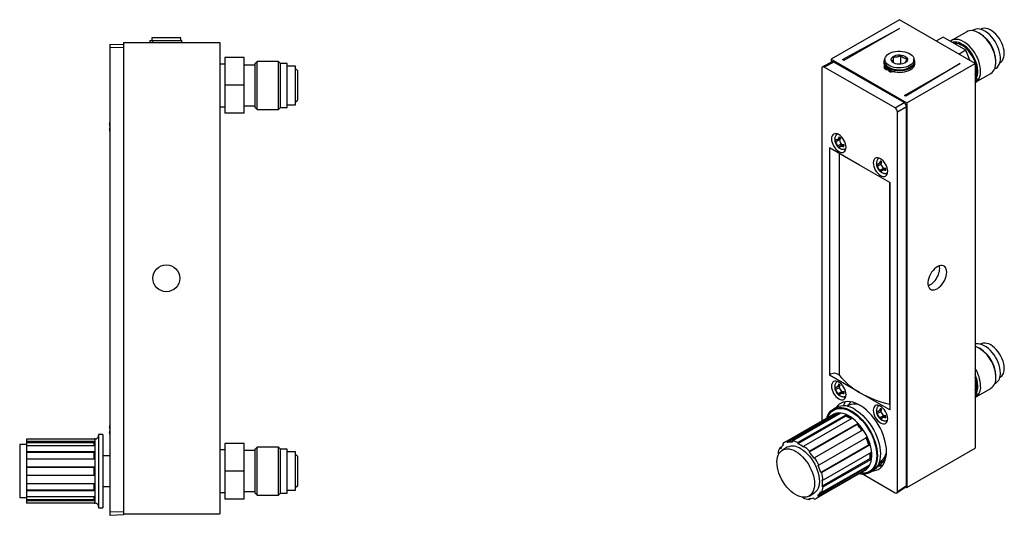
# Model space of a CAD drawing. Header units: millimetres. Extents: x 77 to 741, y 44 to 489.
# Tile 2 of 2: x 449 to 741, y 188 to 335. Entities that reach past the tile are written whole.
import ezdxf

# ---------------------------------------------------------------- set-up
doc = ezdxf.new("R2010")
doc.units = ezdxf.units.MM

msp = doc.modelspace()

# ---------------------------------------------------------------- linework, layer by layer
at = {"color": 7, "linetype": 'Continuous', "lineweight": 25}
for p, q in [((709.81, 334.58), (689.6, 322.91)), ((732.26, 321.62), (709.81, 334.58)), ((692.97, 322.73), (709.81, 331.99)), ((709.81, 331.99), (693.37, 322.5)), ((729.75, 331.01), (725.24, 328.41)), ((731.81, 331.52), (731.47, 331.32)), ((733.74, 330.41), (733.32, 330.65)), ((733.99, 331.78), (733.87, 331.71)), ((476.04, 327.36), (480.01, 327.23)), ((476.04, 326.35), (476.04, 327.36)), ((480.01, 327.77), (480.01, 188.07)), ((480.01, 327.77), (508.58, 327.77)), ((487.78, 328.41), (487.78, 327.77)), ((487.78, 328.41), (488.61, 328.41)), ((488.39, 329.17), (488.39, 328.41)), ((497.02, 329.17), (488.39, 329.17)), ((488.61, 328.41), (488.61, 327.77)), ((488.61, 328.41), (497.3, 328.41)), ((497.02, 328.41), (497.02, 329.17)), ((497.3, 327.77), (497.3, 328.41)), ((508.58, 327.77), (508.58, 188.07)), ((722.74, 329.41), (720.75, 328.26)), ((729.47, 325.52), (722.74, 329.41)), ((480.01, 326.21), (476.04, 326.35)), ((476.04, 188.68), (476.04, 326.35)), ((710.23, 321.47), (710.23, 323.96)), ((729.47, 325.52), (727.49, 324.37)), ((730.62, 322.56), (729.47, 325.52)), ((510.06, 321.42), (508.58, 321.42)), ((510.06, 323.39), (510.06, 315.14)), ((515.78, 323.39), (510.06, 323.39)), ((515.78, 315.14), (515.78, 323.39)), ((519, 321.14), (515.78, 321.14)), ((519.59, 322.21), (519, 321.62)), ((519, 308.52), (519, 321.62)), ((525.96, 322.21), (519.59, 322.21)), ((519.59, 307.93), (519.59, 322.21)), ((526.55, 321.62), (525.96, 322.21)), ((525.96, 307.93), (525.96, 322.21)), ((528.46, 321.62), (526.55, 321.62)), ((526.55, 308.52), (526.55, 321.62)), ((528.46, 308.52), (528.46, 321.62)), ((530.93, 320.76), (528.46, 320.76)), ((530.93, 309.38), (530.93, 320.76)), ((689.93, 322.06), (687.03, 320.61)), ((690.42, 322), (687.52, 320.55)), ((689.6, 322.91), (689.6, 321.89)), ((689.6, 322.91), (712.05, 309.95)), ((711.24, 309.98), (690.42, 322)), ((693.37, 322.5), (692.97, 322.73)), ((705.21, 322.14), (705.21, 321.62)), ((705.49, 322.76), (705.49, 322.14)), ((708.07, 321.86), (708.07, 323.52)), ((710.23, 321.47), (709.74, 321.37)), ((710.36, 321.4), (710.23, 321.47)), ((711.33, 312.13), (727.77, 321.62)), ((711.37, 321.7), (711.54, 321.8)), ((727.77, 321.62), (711.74, 311.9)), ((712.05, 309.95), (732.26, 321.62)), ((714.12, 322.14), (714.12, 322.76)), ((714.4, 321.62), (714.4, 322.14)), ((732.26, 321.62), (732.26, 207.55)), ((738.37, 321.91), (738.37, 322.39)), ((739.56, 321.85), (739.68, 321.92)), ((531.7, 311.07), (531.7, 319.07)), ((686.8, 320.14), (686.8, 215.63)), ((708.53, 308.42), (687.52, 320.55)), ((705.33, 320.7), (706.1, 320.25)), ((705.33, 320.7), (705.33, 320.18)), ((705.33, 320.18), (706.1, 319.74)), ((706.1, 320.25), (706.54, 320.51)), ((706.1, 320.25), (706.1, 319.74)), ((706.1, 319.74), (706.55, 319.99)), ((706.49, 319.95), (706.55, 319.92)), ((706.99, 320.25), (706.55, 319.99)), ((706.55, 319.99), (707.32, 319.55)), ((706.55, 319.99), (706.55, 319.48)), ((706.55, 319.48), (707.32, 319.03)), ((707.32, 319.55), (707.32, 319.03)), ((708.38, 319.61), (708.38, 319.09)), ((732.84, 316.84), (732.26, 318.34)), ((732.39, 316.03), (736.89, 318.64)), ((738.02, 319.97), (738.36, 320.17)), ((510.06, 315.14), (510.06, 306.89)), ((515.78, 315.14), (510.06, 315.14)), ((515.78, 306.89), (515.78, 315.14)), ((732.84, 316.84), (732.26, 316.5)), ((732.26, 316.01), (732.84, 316.84)), ((711.74, 311.9), (711.33, 312.13)), ((528.46, 309.38), (530.93, 309.38)), ((708.53, 308.42), (711.24, 309.98)), ((712.05, 309.95), (712.05, 195.88)), ((508.58, 308.72), (510.06, 308.72)), ((515.78, 306.89), (510.06, 306.89)), ((515.78, 309), (519, 309)), ((519, 308.52), (519.59, 307.93)), ((519.59, 307.93), (525.96, 307.93)), ((525.96, 307.93), (526.55, 308.52)), ((526.55, 308.52), (528.46, 308.52)), ((711.95, 308.74), (709.25, 307.17)), ((709.25, 194.76), (709.25, 307.17)), ((711.95, 196.55), (711.95, 308.74)), ((476, 304.13), (476.04, 304.23)), ((475.99, 303.03), (475.98, 303.14)), ((476, 302.63), (475.98, 302.52)), ((476.04, 303.02), (475.99, 303.03)), ((476.04, 303.15), (476, 303.15)), ((476.04, 302.64), (476, 302.63)), ((476, 302.63), (476.04, 302.63)), ((476.04, 301.42), (476, 301.53)), ((690.66, 298.81), (690.88, 298.94)), ((690.88, 298.37), (692.17, 299.12)), ((691.5, 297.14), (692.63, 297.8)), ((691.68, 299.16), (692.37, 299.56)), ((691.91, 299.29), (692.17, 299.12)), ((691.95, 296.84), (693.12, 297.51)), ((692.17, 299.12), (692.21, 299.05)), ((692.71, 297.12), (693.31, 297.47)), ((692.77, 297.61), (692.75, 297.36)), ((698.02, 291.48), (689.11, 296.63)), ((689.11, 296.63), (689.11, 229.22)), ((691.71, 296.76), (692.75, 297.36)), ((692.75, 297.36), (692.8, 297.33)), ((703.03, 291.56), (703.23, 291.68)), ((703.25, 291.65), (704.54, 292.4)), ((703.25, 291.13), (704.39, 291.79)), ((703.94, 292.05), (704.62, 292.44)), ((704.09, 292.14), (704.44, 291.94)), ((704.62, 292.44), (704.54, 292.4)), ((706.94, 286.34), (698.02, 291.48)), ((703.95, 289.92), (705.1, 290.59)), ((704.18, 289.54), (704.4, 289.67)), ((705.09, 290.07), (705.77, 290.47)), ((705.24, 290.56), (705.24, 290.16)), ((706.94, 286.34), (706.94, 218.93)), ((733.74, 237.08), (733.32, 237.32)), ((733.99, 238.45), (733.87, 238.38)), ((698.02, 224.08), (689.11, 229.22)), ((738.37, 228.58), (738.37, 229.06)), ((739.56, 228.52), (739.68, 228.59)), ((690.67, 225.36), (690.88, 225.48)), ((690.89, 225.45), (692.19, 226.19)), ((690.89, 224.93), (692.04, 225.59)), ((691.58, 225.85), (692.26, 226.24)), ((691.74, 225.93), (692.08, 225.74)), ((692.26, 226.24), (692.19, 226.19)), ((732.82, 223.43), (732.26, 224.87)), ((732.39, 222.7), (736.89, 225.3)), ((738.02, 226.64), (738.36, 226.83)), ((691.59, 223.72), (692.75, 224.38)), ((691.82, 223.34), (692.04, 223.47)), ((692.73, 223.87), (693.42, 224.26)), ((692.88, 224.35), (692.88, 223.96)), ((706.94, 218.93), (698.02, 224.08)), ((732.82, 223.43), (732.26, 223.1)), ((732.26, 222.63), (732.82, 223.43)), ((691.1, 219.64), (690.2, 219.12)), ((703.25, 218.31), (704.54, 219.06)), ((703.94, 218.71), (704.62, 219.1)), ((704.09, 218.8), (704.44, 218.6)), ((704.62, 219.1), (704.54, 219.06)), ((706.94, 220.59), (706.89, 220.6)), ((690.15, 217.57), (675.78, 209.27)), ((690.69, 217.77), (676.5, 209.58)), ((690.85, 217.43), (676.66, 209.24)), ((692.22, 217.88), (678.04, 209.69)), ((693.93, 217.4), (679.74, 209.21)), ((693.96, 217.07), (679.77, 208.88)), ((695.69, 216.36), (681.5, 208.17)), ((690.69, 217.77), (690.85, 217.43)), ((693.93, 217.4), (693.96, 217.07)), ((703.03, 218.22), (703.23, 218.34)), ((703.25, 217.8), (704.39, 218.46)), ((703.95, 216.59), (705.1, 217.25)), ((704.18, 216.21), (704.4, 216.33)), ((705.09, 216.74), (705.77, 217.13)), ((705.24, 217.22), (705.24, 216.82)), ((476, 214.32), (476.04, 214.42)), ((476.04, 213.33), (476, 213.33)), ((697.27, 214.61), (683.08, 206.42)), ((697.38, 214.83), (683.19, 206.64)), ((698.89, 212.93), (684.7, 204.73)), ((697.38, 214.83), (697.27, 214.61)), ((471.38, 210.23), (451.32, 210.23)), ((451.32, 210.23), (451.32, 210.2)), ((451.32, 210.2), (451.32, 209.53)), ((471.38, 210.2), (451.32, 210.2)), ((471.64, 210.3), (471.38, 210.3)), ((471.38, 210.2), (471.38, 210.3)), ((473.92, 211.62), (472.65, 211.62)), ((472.65, 211.62), (472.65, 189.93)), ((473.92, 211.62), (473.92, 189.93)), ((476.04, 211.6), (476, 211.72)), ((700.12, 210.76), (685.93, 202.57)), ((451.32, 208.64), (449.29, 208.64)), ((449.29, 208.64), (449.29, 192.9)), ((471.38, 209.53), (451.32, 209.53)), ((451.32, 209.53), (451.32, 209.18)), ((471.38, 209.18), (451.32, 209.18)), ((451.32, 209.18), (451.32, 208.26)), ((451.32, 208.26), (451.32, 206.48)), ((471.38, 208.26), (451.32, 208.26)), ((471.38, 208.26), (471.38, 209.53)), ((510.06, 207.12), (508.58, 207.12)), ((510.06, 208.97), (510.06, 200.72)), ((515.78, 208.97), (510.06, 208.97)), ((515.78, 200.72), (515.78, 208.97)), ((519.59, 207.91), (519, 207.32)), ((519, 200.77), (519, 207.32)), ((525.96, 207.91), (519.59, 207.91)), ((519.59, 200.77), (519.59, 207.91)), ((526.55, 207.32), (525.96, 207.91)), ((525.96, 200.77), (525.96, 207.91)), ((528.46, 207.32), (526.55, 207.32)), ((526.55, 200.77), (526.55, 207.32)), ((528.46, 200.77), (528.46, 207.32)), ((674.95, 208), (674.35, 207.66)), ((674.35, 207.66), (674.6, 207.39)), ((676.6, 207.84), (675.17, 207.01)), ((675.46, 208.57), (675.24, 208.88)), ((676.5, 209.58), (676.66, 209.24)), ((678.14, 209.34), (678.04, 209.69)), ((679.74, 209.21), (679.77, 208.88)), ((681.46, 207.88), (681.5, 208.17)), ((700.73, 208.53), (686.54, 200.33)), ((700.98, 208.5), (686.79, 200.31)), ((700.73, 208.53), (700.98, 208.5)), ((712.05, 195.88), (732.26, 207.55)), ((471.38, 206.48), (451.32, 206.48)), ((451.32, 206.48), (451.32, 206.25)), ((471.38, 206.25), (451.32, 206.25)), ((451.32, 206.25), (451.32, 204.31)), ((451.32, 204.31), (451.32, 201.9)), ((471.38, 204.31), (451.32, 204.31)), ((471.38, 204.31), (471.38, 206.48)), ((476.04, 205.34), (473.92, 205.34)), ((519, 206.84), (515.78, 206.84)), ((530.93, 206.46), (528.46, 206.46)), ((530.93, 200.77), (530.93, 206.46)), ((531.7, 200.77), (531.7, 204.77)), ((674.06, 205.83), (673.87, 205.97)), ((683.19, 206.64), (683.08, 206.42)), ((684.54, 204.59), (684.7, 204.73)), ((701.13, 204.46), (686.94, 196.27)), ((701.4, 204.26), (687.21, 196.07)), ((701.42, 206.28), (687.23, 198.09)), ((701.13, 204.46), (701.4, 204.26)), ((704.31, 202.69), (705.74, 204.37)), ((705.88, 205.33), (705.06, 204.4)), ((471.38, 201.9), (451.32, 201.9)), ((451.32, 201.9), (451.32, 201.86)), ((471.38, 201.86), (451.32, 201.86)), ((451.32, 201.86), (451.32, 199.47)), ((471.38, 199.42), (471.38, 201.9)), ((699.81, 201.66), (685.62, 193.47)), ((685.93, 202.57), (685.72, 202.51)), ((700.02, 201.35), (685.84, 193.16)), ((700.92, 202.58), (686.73, 194.39)), ((699.81, 201.66), (700.02, 201.35)), ((703.22, 202.06), (704.31, 202.69)), ((471.38, 199.47), (451.32, 199.47)), ((451.32, 199.47), (451.32, 199.42)), ((451.32, 199.42), (451.32, 197.02)), ((471.38, 199.42), (451.32, 199.42)), ((515.78, 200.72), (510.06, 200.72)), ((510.06, 200.72), (510.06, 192.47)), ((515.78, 192.47), (515.78, 200.72)), ((519, 194.22), (519, 200.77)), ((519.59, 193.63), (519.59, 200.77)), ((525.96, 193.63), (525.96, 200.77)), ((526.55, 194.22), (526.55, 200.77)), ((528.46, 194.22), (528.46, 200.77)), ((530.93, 195.08), (530.93, 200.77)), ((531.7, 196.77), (531.7, 200.77)), ((685.3, 192.77), (699.67, 201.07)), ((686.54, 200.33), (686.79, 200.31)), ((699.04, 199.83), (708.53, 194.35)), ((699.67, 201.07), (699.7, 201.09)), ((701.05, 200.34), (701.95, 200.86)), ((471.38, 197.02), (451.32, 197.02)), ((451.32, 197.02), (451.32, 195.12)), ((471.38, 194.89), (471.38, 197.02)), ((473.92, 196.2), (476.04, 196.2)), ((686.94, 196.27), (687.21, 196.07)), ((687.23, 198.09), (686.96, 198.2)), ((709.06, 194.31), (711.76, 196.09)), ((709.25, 194.76), (711.95, 196.55)), ((711.73, 196.07), (712.05, 195.88)), ((449.29, 192.9), (451.32, 192.9)), ((471.38, 195.12), (451.32, 195.12)), ((451.32, 195.12), (451.32, 194.89)), ((451.32, 194.89), (451.32, 193.15)), ((471.38, 194.89), (451.32, 194.89)), ((471.38, 193.15), (451.32, 193.15)), ((451.32, 193.15), (451.32, 192.28)), ((471.38, 191.93), (471.38, 193.15)), ((508.58, 194.42), (510.06, 194.42)), ((515.78, 192.47), (510.06, 192.47)), ((515.78, 194.7), (519, 194.7)), ((519, 194.22), (519.59, 193.63)), ((519.59, 193.63), (525.96, 193.63)), ((525.96, 193.63), (526.55, 194.22)), ((526.55, 194.22), (528.46, 194.22)), ((528.46, 195.08), (530.93, 195.08)), ((681.34, 192.84), (681.32, 193.01)), ((682.95, 192.7), (683.05, 192.36)), ((683.04, 193.37), (684.48, 194.2)), ((683.6, 192.68), (683.05, 192.36)), ((684.58, 192.47), (684.42, 192.81)), ((685.62, 193.47), (685.84, 193.16)), ((686.73, 194.39), (686.49, 194.65)), ((471.38, 192.28), (451.32, 192.28)), ((451.32, 192.28), (451.32, 191.93)), ((451.32, 191.93), (451.32, 191.31)), ((471.38, 191.93), (451.32, 191.93)), ((461.04, 191.31), (451.32, 191.31)), ((471.38, 191.31), (463.44, 191.31)), ((471.38, 191.25), (471.38, 191.31)), ((471.38, 191.25), (471.64, 191.25)), ((472.65, 189.93), (473.92, 189.93)), ((476.04, 188.68), (480.01, 188.82)), ((476.04, 187.66), (476.04, 188.68)), ((480.01, 187.8), (476.04, 187.66)), ((480.01, 188.07), (508.58, 188.07)), ((480.01, 188.07), (480.01, 187.8))]:
    msp.add_line(p, q, dxfattribs=at)
at = {"color": 8, "linetype": 'Continuous', "lineweight": 25}
for p, q in [((705.44, 321.31), (705.44, 320.84)), ((692, 294.96), (692, 229.2)), ((706.89, 286.37), (706.89, 220.6)), ((471.64, 191.25), (471.64, 210.3))]:
    msp.add_line(p, q, dxfattribs=at)
at = {"color": 7, "linetype": 'Continuous', "lineweight": 25, "flags": 128}
for points in [[(736.89, 318.64), (737.24, 318.88), (737.61, 319.27), (737.92, 319.75), (738.15, 320.32), (738.3, 320.96), (738.37, 321.66), (738.35, 322.41), (738.26, 323.21), (738.08, 324.03), (737.83, 324.87), (737.5, 325.7), (737.1, 326.52), (736.64, 327.31), (736.12, 328.06), (735.56, 328.76), (734.96, 329.39), (734.34, 329.95), (733.7, 330.42), (733.05, 330.8), (732.41, 331.09), (731.78, 331.27), (731.18, 331.34), (730.61, 331.31), (730.09, 331.17), (729.75, 331.01)], [(738.36, 320.17), (738.45, 320.22), (738.85, 320.54), (739.17, 320.96), (739.43, 321.47), (739.61, 322.05), (739.7, 322.7), (739.72, 323.41), (739.65, 324.16), (739.5, 324.94), (739.27, 325.73), (738.96, 326.53), (738.59, 327.32), (738.16, 328.08), (737.67, 328.8), (737.13, 329.46), (736.56, 330.07), (735.96, 330.59), (735.34, 331.03), (734.73, 331.38), (734.11, 331.63), (733.52, 331.78), (732.95, 331.82), (732.42, 331.76), (731.94, 331.59), (731.81, 331.52)], [(739.68, 321.92), (740, 322.15), (740.32, 322.52), (740.57, 322.97), (740.75, 323.5), (740.84, 324.1), (740.86, 324.75), (740.79, 325.45), (740.64, 326.18), (740.41, 326.92), (740.11, 327.65), (739.75, 328.38), (739.32, 329.07), (738.85, 329.71), (738.33, 330.3), (737.79, 330.82), (737.22, 331.26), (736.65, 331.6), (736.08, 331.85), (735.52, 332), (734.99, 332.05), (734.5, 331.98), (734.06, 331.82), (733.99, 331.78)], [(732.26, 315.96), (732.29, 315.98), (732.73, 316.27), (733.11, 316.67), (733.41, 317.15), (733.64, 317.71), (733.79, 318.35), (733.86, 319.06), (733.85, 319.81), (733.75, 320.61), (733.57, 321.43), (733.32, 322.26), (732.99, 323.1), (732.59, 323.92), (732.13, 324.71), (731.61, 325.46), (731.05, 326.15), (730.46, 326.79), (729.83, 327.35), (729.19, 327.82), (728.54, 328.2), (727.9, 328.48), (727.27, 328.66), (726.67, 328.74), (726.1, 328.71), (725.58, 328.57), (725.11, 328.32), (724.89, 328.16)], [(732.63, 317.37), (732.74, 317.6), (732.92, 318.19), (733.01, 318.84), (733.03, 319.54), (732.96, 320.29), (732.81, 321.07), (732.58, 321.87), (732.27, 322.67), (731.9, 323.46), (731.47, 324.21), (730.98, 324.93), (730.44, 325.6), (729.87, 326.2), (729.27, 326.73), (728.65, 327.17), (728.04, 327.52), (727.42, 327.77), (726.83, 327.92), (726.26, 327.96), (725.73, 327.89), (725.48, 327.82)], [(732.42, 317.93), (732.52, 318.23), (732.65, 318.83), (732.69, 319.5), (732.65, 320.21), (732.52, 320.96), (732.32, 321.73), (732.04, 322.5), (731.68, 323.27), (731.27, 324), (730.8, 324.7), (730.28, 325.35), (729.72, 325.93), (729.14, 326.43), (728.55, 326.85), (727.95, 327.17), (727.36, 327.39), (726.79, 327.5), (726.25, 327.51), (726.06, 327.49)], [(712.62, 324.65), (713.12, 324.35), (713.53, 324.02), (713.84, 323.65), (714.04, 323.25), (714.12, 322.84), (714.09, 322.43), (713.94, 322.03), (713.67, 321.65), (713.3, 321.29), (712.84, 320.98), (712.29, 320.72), (711.67, 320.51), (711.01, 320.36), (710.31, 320.28), (709.59, 320.27), (708.89, 320.32), (708.21, 320.44), (707.57, 320.63), (706.99, 320.87), (706.49, 321.16), (706.08, 321.5), (705.77, 321.87), (705.57, 322.27), (705.49, 322.67), (705.53, 323.09), (705.68, 323.49), (705.94, 323.87), (706.31, 324.22), (706.78, 324.53), (707.33, 324.8), (707.94, 325.01), (708.61, 325.15), (709.31, 325.23), (710.02, 325.25), (710.73, 325.19), (711.41, 325.07), (712.05, 324.89), (712.62, 324.65)], [(711.38, 323.81), (711.75, 323.59), (712.02, 323.31), (712.18, 323.02), (712.22, 322.71), (712.14, 322.4), (711.94, 322.11), (711.64, 321.85), (711.24, 321.64), (710.77, 321.48), (710.26, 321.39), (709.72, 321.37), (709.18, 321.41), (708.68, 321.53), (708.23, 321.7), (707.87, 321.93), (707.6, 322.2), (707.44, 322.5), (707.4, 322.81), (707.48, 323.12), (707.67, 323.41), (707.98, 323.67), (708.37, 323.88), (708.84, 324.03), (709.36, 324.13), (709.9, 324.15), (710.43, 324.1), (710.93, 323.99), (711.38, 323.81)], [(705.21, 321.62), (705.26, 321.21), (705.44, 320.8)], [(714.12, 322.14), (714.09, 321.81), (713.94, 321.41), (713.67, 321.02), (713.3, 320.67), (712.84, 320.36), (712.29, 320.1), (711.67, 319.89), (711.01, 319.74), (710.31, 319.66), (709.59, 319.65), (708.89, 319.7), (708.21, 319.82), (707.57, 320), (706.99, 320.25), (706.49, 320.54), (706.08, 320.88), (705.77, 321.25), (705.57, 321.64), (705.49, 322.05), (705.49, 322.14)], [(706.05, 320.91), (705.99, 320.91), (705.87, 320.9), (705.77, 320.86), (705.7, 320.8), (705.67, 320.73), (705.7, 320.66), (705.77, 320.6)], [(708.38, 319.61), (709.11, 319.51), (709.85, 319.48), (710.59, 319.52), (711.31, 319.63), (711.99, 319.8), (712.61, 320.03), (713.16, 320.32), (713.63, 320.66), (713.99, 321.03), (714.24, 321.44), (714.38, 321.86), (714.4, 322.29), (714.29, 322.71), (714.08, 323.11)], [(708.38, 319.09), (709.11, 318.99), (709.85, 318.96), (710.59, 319), (711.31, 319.11), (711.99, 319.28), (712.61, 319.52), (713.16, 319.8), (713.63, 320.14), (713.99, 320.51), (714.24, 320.92), (714.38, 321.34), (714.4, 321.62)], [(705.77, 320.6), (705.87, 320.56), (705.99, 320.55), (706.11, 320.56), (706.21, 320.6), (706.28, 320.66), (706.3, 320.68)], [(707.29, 320.11), (707.25, 320.1), (707.15, 320.06), (707.08, 320), (707.06, 319.93), (707.08, 319.86), (707.15, 319.8), (707.25, 319.76), (707.37, 319.75), (707.49, 319.76), (707.6, 319.8), (707.67, 319.86), (707.69, 319.93), (707.69, 319.96)], [(694, 296.77), (693.96, 297.28), (693.84, 297.82), (693.64, 298.36), (693.37, 298.9), (693.04, 299.39), (692.67, 299.84), (692.27, 300.21), (691.85, 300.5), (691.43, 300.7), (691.02, 300.79), (690.65, 300.78), (690.32, 300.66), (690.05, 300.43), (689.86, 300.12), (689.73, 299.72), (689.69, 299.26), (689.73, 298.75), (689.86, 298.21), (690.05, 297.67), (690.32, 297.14), (690.65, 296.64), (691.02, 296.19), (691.43, 295.82), (691.85, 295.53), (692.27, 295.33), (692.67, 295.24), (693.04, 295.25), (693.37, 295.38), (693.64, 295.6), (693.84, 295.91), (693.96, 296.31), (694, 296.77)], [(702.05, 292.13), (702.09, 291.62), (702.21, 291.08), (702.41, 290.53), (702.68, 290), (703.01, 289.5), (703.38, 289.06), (703.78, 288.68), (704.2, 288.39), (704.62, 288.2), (705.03, 288.11), (705.4, 288.12), (705.73, 288.24), (706, 288.46), (706.19, 288.78), (706.32, 289.18), (706.36, 289.64), (706.32, 290.15), (706.19, 290.69), (706, 291.23), (705.73, 291.76), (705.4, 292.26), (705.03, 292.71), (704.62, 293.08), (704.2, 293.37), (703.78, 293.57), (703.38, 293.66), (703.01, 293.64), (702.68, 293.52), (702.41, 293.3), (702.21, 292.98), (702.09, 292.59), (702.05, 292.13)], [(723.84, 259.72), (723.8, 260.25), (723.68, 260.71), (723.48, 261.1), (723.22, 261.4), (722.89, 261.6), (722.5, 261.71), (722.08, 261.71), (721.62, 261.61), (721.15, 261.41), (720.68, 261.11), (720.21, 260.73), (719.77, 260.27), (719.36, 259.74), (719.01, 259.17), (718.71, 258.57), (718.48, 257.96), (718.32, 257.35), (718.24, 256.76), (718.24, 256.21), (718.32, 255.72), (718.48, 255.29), (718.71, 254.94), (719.01, 254.69), (719.36, 254.53), (719.77, 254.48), (720.21, 254.53), (720.68, 254.68), (721.15, 254.93), (721.62, 255.28), (722.08, 255.7), (722.5, 256.19), (722.89, 256.74), (723.22, 257.33), (723.48, 257.94), (723.68, 258.55), (723.8, 259.15), (723.84, 259.72)], [(739.72, 229.84), (739.68, 230.57), (739.56, 231.34), (739.35, 232.14), (739.07, 232.94), (738.72, 233.73), (738.31, 234.5), (737.84, 235.23), (737.31, 235.92), (736.75, 236.54), (736.16, 237.1), (735.55, 237.57), (734.93, 237.95), (734.32, 238.23), (733.71, 238.41), (733.14, 238.49), (732.59, 238.46), (732.26, 238.38)], [(740.86, 231.2), (740.82, 231.88), (740.7, 232.6), (740.5, 233.34), (740.22, 234.08), (739.88, 234.81), (739.47, 235.51), (739.01, 236.17), (738.51, 236.78), (737.97, 237.32), (737.41, 237.79), (736.84, 238.17), (736.26, 238.45), (735.7, 238.63), (735.17, 238.71), (734.66, 238.69), (734.2, 238.55), (733.99, 238.45)], [(694, 223.43), (693.96, 223.94), (693.84, 224.48), (693.64, 225.03), (693.37, 225.56), (693.04, 226.06), (692.67, 226.5), (692.27, 226.88), (691.85, 227.17), (691.43, 227.36), (691.02, 227.45), (690.65, 227.44), (690.32, 227.32), (690.05, 227.1), (689.86, 226.78), (689.73, 226.38), (689.69, 225.92), (689.73, 225.41), (689.86, 224.88), (690.05, 224.33), (690.32, 223.8), (690.65, 223.3), (691.02, 222.86), (691.43, 222.48), (691.85, 222.19), (692.27, 221.99), (692.67, 221.9), (693.04, 221.92), (693.37, 222.04), (693.64, 222.26), (693.84, 222.58), (693.96, 222.97), (694, 223.43)], [(688.27, 216.48), (688.41, 216.9), (688.72, 217.57), (689.1, 218.15), (689.55, 218.64), (690.06, 219.04), (690.63, 219.33), (691.26, 219.53), (691.93, 219.62), (692.64, 219.61), (693.38, 219.5), (694.15, 219.28), (694.93, 218.95), (695.72, 218.54)], [(705.99, 206.52), (705.95, 207.47), (705.83, 208.46), (705.63, 209.48), (705.34, 210.52), (704.99, 211.56), (704.56, 212.6), (704.07, 213.62), (703.51, 214.61), (702.9, 215.57), (702.24, 216.49), (701.53, 217.35), (700.79, 218.14), (700.02, 218.87), (699.23, 219.51), (698.43, 220.07), (697.62, 220.53), (696.82, 220.9), (696.03, 221.17), (695.26, 221.34), (694.52, 221.4), (693.81, 221.35), (693.15, 221.2), (692.54, 220.95), (691.98, 220.6), (691.49, 220.14), (691.08, 219.63)], [(696.61, 219.05), (697.4, 218.54), (698.18, 217.94), (698.94, 217.26), (699.68, 216.5), (700.38, 215.68), (701.04, 214.8), (701.65, 213.87), (702.21, 212.91), (702.71, 211.91), (703.15, 210.9), (703.51, 209.88), (703.8, 208.86), (704.01, 207.86), (704.14, 206.89), (704.19, 205.95), (704.16, 205.05), (704.05, 204.21), (703.86, 203.44), (703.6, 202.74), (703.25, 202.11), (702.84, 201.58), (702.36, 201.13), (701.95, 200.86)], [(702.05, 218.79), (702.09, 218.28), (702.21, 217.74), (702.41, 217.2), (702.68, 216.66), (703.01, 216.17), (703.38, 215.72), (703.78, 215.35), (704.2, 215.06), (704.62, 214.86), (705.03, 214.77), (705.4, 214.78), (705.73, 214.91), (706, 215.13), (706.19, 215.44), (706.32, 215.84), (706.36, 216.3), (706.32, 216.81), (706.19, 217.35), (706, 217.89), (705.73, 218.43), (705.4, 218.92), (705.03, 219.37), (704.62, 219.74), (704.2, 220.03), (703.78, 220.23), (703.38, 220.32), (703.01, 220.31), (702.68, 220.18), (702.41, 219.96), (702.21, 219.65), (702.09, 219.25), (702.05, 218.79)], [(695.72, 218.54), (696.5, 218.02), (697.28, 217.42), (698.04, 216.74), (698.78, 215.98), (699.48, 215.16), (700.14, 214.28), (700.76, 213.35), (701.32, 212.39), (701.81, 211.39), (702.25, 210.38), (702.61, 209.36), (702.9, 208.35), (703.11, 207.34), (703.24, 206.37), (703.3, 205.43), (703.27, 204.54), (703.16, 203.7), (702.97, 202.92), (702.7, 202.22), (702.35, 201.6), (701.94, 201.06), (701.46, 200.61), (700.92, 200.26), (700.32, 200.02), (699.67, 199.87), (698.98, 199.83), (698.25, 199.89), (697.8, 199.98)], [(679.17, 206.58), (679.84, 206.14), (680.5, 205.61), (681.14, 205), (681.75, 204.32), (682.32, 203.58), (682.84, 202.8), (683.31, 201.97), (683.72, 201.12), (684.06, 200.25), (684.33, 199.38), (684.52, 198.53), (684.64, 197.7), (684.67, 196.9), (684.62, 196.16), (684.49, 195.47), (684.29, 194.85), (684, 194.31), (683.65, 193.85), (683.23, 193.49), (682.75, 193.23), (682.21, 193.06), (681.63, 193), (681.02, 193.05), (680.37, 193.2), (679.71, 193.45), (679.04, 193.8), (678.37, 194.24), (677.71, 194.77), (677.07, 195.38), (676.46, 196.06), (675.89, 196.8), (675.36, 197.59), (674.89, 198.41), (674.49, 199.27), (674.14, 200.13), (673.88, 201), (673.68, 201.86), (673.57, 202.69), (673.54, 203.48), (673.58, 204.23), (673.71, 204.91), (673.92, 205.53), (674.2, 206.07), (674.56, 206.53), (674.98, 206.89), (675.46, 207.16), (675.99, 207.32), (676.57, 207.38), (677.19, 207.33), (677.83, 207.19), (678.5, 206.93), (679.17, 206.58)], [(680.6, 207.41), (681.28, 206.97), (681.94, 206.44), (682.57, 205.83), (683.18, 205.15), (683.76, 204.41), (684.28, 203.63), (684.75, 202.8), (685.16, 201.95), (685.5, 201.08), (685.77, 200.21), (685.96, 199.36), (686.07, 198.53), (686.11, 197.73), (686.06, 196.99), (685.93, 196.3), (685.72, 195.68), (685.44, 195.14), (685.09, 194.68), (684.67, 194.32), (684.48, 194.2)], [(701.93, 200.84), (702.24, 200.88), (702.9, 201.03), (703.51, 201.28), (704.07, 201.63), (704.56, 202.09), (704.99, 202.63), (705.34, 203.26), (705.63, 203.97), (705.83, 204.76), (705.95, 205.61), (705.99, 206.52)], [(703.75, 202.37), (704.38, 202.32), (704.77, 202.33)]]:
    msp.add_lwpolyline(points, dxfattribs=at)
at = {"color": 8, "linetype": 'Continuous', "lineweight": 25, "flags": 128}
for points in [[(688.61, 216.68), (688.85, 217.23), (689.22, 217.82), (689.65, 218.32), (690.15, 218.73), (690.7, 219.04), (691.32, 219.24), (691.98, 219.34), (692.67, 219.34), (693.41, 219.23), (694.16, 219.02), (694.93, 218.7), (695.71, 218.29), (696.49, 217.78), (697.26, 217.19), (698.01, 216.51), (698.74, 215.76), (699.43, 214.94), (700.08, 214.07), (700.68, 213.14), (701.22, 212.19), (701.71, 211.2), (702.12, 210.2), (702.47, 209.19), (702.74, 208.19), (702.94, 207.2), (703.05, 206.25), (703.08, 205.33), (703.03, 204.46), (702.9, 203.65), (702.69, 202.9), (702.4, 202.23), (702.04, 201.64), (701.61, 201.14), (701.11, 200.73), (700.55, 200.43), (699.94, 200.22), (699.28, 200.12), (698.58, 200.12), (698.13, 200.18)], [(699.7, 201.09), (700.06, 201.33), (700.5, 201.76), (700.88, 202.28), (701.19, 202.88), (701.42, 203.56), (701.57, 204.31), (701.64, 205.13), (701.63, 205.99), (701.53, 206.89), (701.36, 207.83), (701.11, 208.78), (700.78, 209.74), (700.38, 210.69), (699.92, 211.63), (699.39, 212.53), (698.81, 213.4), (698.18, 214.22), (697.52, 214.98), (696.82, 215.67), (696.09, 216.29), (695.36, 216.82), (694.62, 217.26), (693.88, 217.6), (693.15, 217.84), (692.45, 217.98), (691.77, 218.01), (691.14, 217.94), (690.54, 217.76), (690.15, 217.57)]]:
    msp.add_lwpolyline(points, dxfattribs=at)
at = {"color": 7, "linetype": 'Continuous', "lineweight": 25}
msp.add_circle((492.71, 257.92), 3.97, dxfattribs=at)
for centre, radius, start, end in [((728.38, 321.97), 10, 2.391, 57.6037), ((706.87, 322.14), 1.66, 143.9203, 209.8514), ((705, 321.07), 0.495, 310.8113, 29.0031), ((530.93, 319.07), 0.762, 360, 90), ((707.98, 317.46), 2.19, 79.2973, 107.4923), ((707.98, 316.94), 2.19, 79.2973, 107.4923), ((530.93, 311.07), 0.762, 270, 0), ((727.95, 228.32), 10.42, 1.4264, 65.6131), ((728.32, 228.6), 10.06, 2.5832, 57.4115), ((723.23, 225.53), 10.64, 2.3882, 31.9969), ((738.04, 230.91), 2.84, 305.3847, 5.9275), ((690.54, 227.63), 2.14, 46.8785, 131.9707), ((707.6, 241.44), 19.83, 218.1491, 241.1394), ((724.1, 225.74), 8.94, 1.524, 24.044), ((724.92, 226.03), 7.77, 1.051, 19.1993), ((734.77, 228.24), 3.62, 305.9463, 5.3659), ((736.44, 229.51), 3.3, 305.7331, 5.5791), ((730.31, 225.63), 3.57, 303.1767, 5.5904), ((728.52, 226.08), 4.17, 338.1949, 1.2627), ((728.81, 225.83), 4.22, 333.9884, 1.9264), ((714.94, 254.16), 34.51, 240.6557, 256.5147), ((693.36, 214.65), 5.47, 53.4891, 114.3165), ((698.16, 218.42), 5.26, 146.1389, 160.8249), ((696.54, 216.7), 3.93, 70.2017, 123.2695), ((691.73, 213.99), 3.92, 82.7883, 105.4193), ((691.81, 214.05), 3.51, 92.3499, 105.8345), ((690.2, 209.08), 9.11, 53.0018, 65.8637), ((690.44, 209.2), 8.62, 54.5166, 65.9113), ((686.41, 204.51), 14.83, 33.8737, 42.9171), ((686.07, 204.32), 15.44, 33.8737, 42.9171), ((471.64, 211.31), 1.02, 270, 0), ((686.67, 204.43), 14.65, 16.2468, 25.3629), ((686.33, 204.23), 15.26, 16.2468, 25.3629), ((679.55, 205.28), 5.72, 155.4527, 173.011), ((677.91, 205.87), 3.65, 132.34, 155.4268), ((677.38, 206.49), 3.21, 105.9279, 131.7905), ((678.23, 204.1), 4.07, 54.3168, 113.4888), ((677.66, 205.61), 3.76, 82.7883, 105.4193), ((677.29, 203.78), 5.95, 65.694, 82.796), ((676.19, 200.89), 8.75, 53.0018, 65.8637), ((673.9, 198.04), 12.66, 42.816, 53.1433), ((530.93, 204.77), 0.762, 360, 90), ((672.23, 196.32), 14.83, 33.8737, 42.9171), ((671.07, 195.55), 16.44, 25.2809, 33.9548), ((693.02, 205.5), 8.18, 352.6931, 4.4745), ((692.66, 205.36), 8.81, 352.8435, 6.0035), ((702.58, 206.49), 3.24, 293.7863, 319.926), ((701.52, 207.29), 4.57, 320.8006, 347.9512), ((672.48, 196.24), 14.65, 16.2468, 25.3629), ((697.55, 204.19), 3.39, 311.9008, 324.7073), ((697.46, 204.16), 3.8, 312.34, 335.4268), ((674.93, 196.83), 12.36, 5.8579, 16.3506), ((530.93, 196.77), 0.762, 270, 0), ((681.53, 196.76), 5.72, 335.4527, 353.011), ((678.55, 197.32), 8.46, 352.8435, 6.0035), ((683.79, 198.26), 5.95, 245.694, 262.796), ((683.42, 196.43), 3.76, 262.7883, 285.4193), ((683.7, 195.55), 3.21, 285.9279, 311.7905), ((683.17, 196.17), 3.65, 312.34, 335.4268), ((471.64, 190.23), 1.02, 0, 90)]:
    msp.add_arc(centre, radius, start, end, dxfattribs=at)
for centre, major_axis, ratio, start_param, end_param in [((687.52, 319.72), (-0.509, 0.881), 0.576679, 5.498477, 7.068056), ((690.42, 321.17), (-0.509, 0.881), 0.576679, 5.498477, 6.248318), ((711.24, 309.15), (-0.508, 0.88), 0.578085, 3.927681, 5.49726), ((708.53, 307.59), (-0.508, 0.88), 0.578085, 3.927681, 5.49726), ((719.01, 259.27), (1.91, 3.48), 0.563018, 3.659983, 5.716499), ((711.24, 196.96), (-0.509, 0.881), 0.576679, 3.17646, 3.926463), ((708.53, 195.18), (-0.509, 0.881), 0.576679, 2.356885, 3.926463)]:
    msp.add_ellipse(centre, major_axis=major_axis, ratio=ratio, start_param=start_param, end_param=end_param, dxfattribs=at)
for points, knots in [([(710.23, 323.96), (710.06, 323.85), (709.89, 323.75), (709.62, 323.63), (709.53, 323.6), (709.35, 323.54), (709.25, 323.51), (708.97, 323.45), (708.78, 323.44), (708.42, 323.45), (708.24, 323.48), (708.07, 323.52)], [0, 0, 0, 0, 0.25, 0.25, 0.375, 0.375, 0.5, 0.5, 0.75, 0.75, 1, 1, 1, 1]), ([(710.23, 323.96), (710.37, 323.82), (710.51, 323.68), (710.8, 323.45), (710.95, 323.35), (711.25, 323.2), (711.4, 323.15), (711.69, 323.1), (711.84, 323.09), (711.97, 323.1)], [0, 0, 0, 0, 0.25, 0.25, 0.5, 0.5, 0.75, 0.75, 1, 1, 1, 1]), ([(708.07, 323.52), (708.04, 323.35), (708, 323.18), (707.95, 322.95), (707.93, 322.88), (707.9, 322.74), (707.88, 322.68), (707.82, 322.51), (707.78, 322.42), (707.71, 322.29), (707.68, 322.25), (707.64, 322.22)], [0, 0, 0, 0, 0.25, 0.25, 0.375, 0.375, 0.5, 0.5, 0.75, 0.75, 1, 1, 1, 1]), ([(707.64, 322.22), (707.71, 322.15), (707.91, 321.95), (708.13, 321.8), (708.28, 321.7)], [0, 0, 0, 0, 0.341992, 1, 1, 1, 1]), ([(711.54, 321.8), (711.58, 321.82), (711.61, 321.87), (711.66, 321.96), (711.68, 322), (711.72, 322.09), (711.74, 322.14), (711.79, 322.31), (711.83, 322.44), (711.9, 322.75), (711.94, 322.92), (711.97, 323.1)], [0, 0, 0, 0, 0.25, 0.25, 0.375, 0.375, 0.5, 0.5, 0.75, 0.75, 1, 1, 1, 1]), ([(476, 303.15), (475.95, 303.31), (475.93, 303.48), (475.93, 303.81), (475.95, 303.97), (476, 304.13)], [0, 0, 0, 0, 0.5, 0.5, 1, 1, 1, 1]), ([(476, 301.53), (475.95, 301.7), (475.93, 301.86), (475.93, 302.19), (475.95, 302.35), (476, 302.51)], [0, 0, 0, 0, 0.5, 0.5, 1, 1, 1, 1]), ([(691.49, 300.71), (691.41, 300.66), (691.21, 300.53), (690.96, 300.24), (690.77, 299.87), (690.66, 299.46), (690.63, 299.03), (690.67, 298.63), (690.75, 298.28), (690.87, 297.93), (690.99, 297.7), (691.06, 297.56)], [0, 0, 0, 0, 0.091818, 0.2148, 0.332219, 0.453994, 0.578817, 0.699607, 0.7882, 0.876162, 1, 1, 1, 1]), ([(690.88, 298.37), (690.95, 298.15), (691.04, 297.94), (691.25, 297.53), (691.37, 297.33), (691.5, 297.14)], [0, 0, 0, 0, 0.5, 0.5, 1, 1, 1, 1]), ([(691.68, 299.16), (691.52, 299.09), (691.38, 299.03), (691.12, 298.94), (691.01, 298.9), (690.91, 298.87)], [0, 0, 0, 0, 0.5, 0.5, 1, 1, 1, 1]), ([(691.06, 297.56), (691.16, 297.41), (691.3, 297.19), (691.53, 296.93), (691.65, 296.82), (691.72, 296.76)], [0, 0, 0, 0, 0.518897, 0.734114, 1, 1, 1, 1]), ([(692.74, 297.62), (692.61, 297.81), (692.49, 298.01), (692.29, 298.42), (692.2, 298.63), (692.12, 298.85)], [0, 0, 0, 0, 0.5, 0.5, 1, 1, 1, 1]), ([(691.72, 296.76), (691.74, 296.74), (691.86, 296.63), (692.1, 296.47), (692.44, 296.29), (692.82, 296.18), (693.21, 296.13), (693.6, 296.18), (693.86, 296.28), (693.99, 296.35), (694.01, 296.36)], [0, 0, 0, 0, 0.035666, 0.18227, 0.337588, 0.49638, 0.656111, 0.815946, 0.973604, 1, 1, 1, 1]), ([(691.95, 296.84), (692.04, 296.87), (692.16, 296.91), (692.42, 297), (692.56, 297.06), (692.71, 297.12)], [0, 0, 0, 0, 0.5, 0.5, 1, 1, 1, 1]), ([(703.85, 293.58), (703.76, 293.52), (703.56, 293.39), (703.32, 293.1), (703.13, 292.74), (703.02, 292.33), (702.99, 291.98), (703.01, 291.77), (703.02, 291.72)], [0, 0, 0, 0, 0.146617, 0.343, 0.530499, 0.724952, 0.924275, 1, 1, 1, 1]), ([(703.94, 292.05), (703.79, 291.97), (703.67, 291.89), (703.44, 291.76), (703.33, 291.7), (703.25, 291.65)], [0, 0, 0, 0, 0.5, 0.5, 1, 1, 1, 1]), ([(705.09, 290.59), (704.94, 290.77), (704.81, 290.97), (704.58, 291.38), (704.47, 291.59), (704.39, 291.8)], [0, 0, 0, 0, 0.5, 0.5, 1, 1, 1, 1]), ([(703.03, 291.58), (703.03, 291.54), (703.04, 291.39), (703.11, 291.14), (703.23, 290.79), (703.35, 290.56), (703.42, 290.43)], [0, 0, 0, 0, 0.102291, 0.367045, 0.629917, 1, 1, 1, 1]), ([(703.25, 291.13), (703.34, 290.92), (703.44, 290.7), (703.67, 290.3), (703.81, 290.11), (703.95, 289.92)], [0, 0, 0, 0, 0.5, 0.5, 1, 1, 1, 1]), ([(703.42, 290.43), (703.52, 290.28), (703.66, 290.06), (703.91, 289.78), (704.06, 289.63), (704.17, 289.55), (704.18, 289.54)], [0, 0, 0, 0, 0.458752, 0.649023, 0.963344, 1, 1, 1, 1]), ([(704.18, 289.54), (704.27, 289.47), (704.47, 289.33), (704.8, 289.16), (705.18, 289.04), (705.57, 289), (705.96, 289.05), (706.22, 289.14), (706.34, 289.22), (706.36, 289.23)], [0, 0, 0, 0, 0.137269, 0.301134, 0.468665, 0.637186, 0.805818, 0.972151, 1, 1, 1, 1]), ([(704.4, 289.67), (704.48, 289.72), (704.58, 289.78), (704.82, 289.92), (704.94, 289.99), (705.09, 290.07)], [0, 0, 0, 0, 0.5, 0.5, 1, 1, 1, 1]), ([(691.49, 227.38), (691.41, 227.32), (691.21, 227.19), (690.96, 226.9), (690.77, 226.53), (690.66, 226.12), (690.63, 225.78), (690.65, 225.57), (690.66, 225.51)], [0, 0, 0, 0, 0.146617, 0.343, 0.530499, 0.724952, 0.924275, 1, 1, 1, 1]), ([(690.67, 225.37), (690.68, 225.33), (690.69, 225.19), (690.76, 224.94), (690.87, 224.59), (690.99, 224.36), (691.06, 224.23)], [0, 0, 0, 0, 0.102291, 0.3670454, 0.629917, 1, 1, 1, 1]), ([(691.58, 225.85), (691.44, 225.76), (691.31, 225.69), (691.08, 225.56), (690.98, 225.5), (690.89, 225.45)], [0, 0, 0, 0, 0.5, 0.5, 1, 1, 1, 1]), ([(690.89, 224.93), (690.98, 224.71), (691.08, 224.5), (691.32, 224.1), (691.45, 223.9), (691.59, 223.72)], [0, 0, 0, 0, 0.5, 0.5, 1, 1, 1, 1]), ([(692.73, 224.39), (692.59, 224.57), (692.45, 224.77), (692.22, 225.17), (692.12, 225.38), (692.03, 225.6)], [0, 0, 0, 0, 0.5, 0.5, 1, 1, 1, 1]), ([(691.06, 224.23), (691.16, 224.07), (691.3, 223.86), (691.55, 223.58), (691.7, 223.42), (691.81, 223.35), (691.82, 223.34)], [0, 0, 0, 0, 0.4587516, 0.649023, 0.9633445, 1, 1, 1, 1]), ([(691.82, 223.34), (691.91, 223.27), (692.11, 223.12), (692.45, 222.96), (692.82, 222.84), (693.21, 222.8), (693.6, 222.84), (693.86, 222.94), (693.99, 223.01), (694.01, 223.02)], [0, 0, 0, 0, 0.137269, 0.301134, 0.468665, 0.637186, 0.805818, 0.972151, 1, 1, 1, 1]), ([(692.04, 223.47), (692.12, 223.52), (692.23, 223.58), (692.46, 223.71), (692.59, 223.79), (692.73, 223.87)], [0, 0, 0, 0, 0.5, 0.5, 1, 1, 1, 1]), ([(694.28, 219.99), (694.5, 220.24), (694.86, 220.65), (695.27, 221.09), (695.43, 221.26)], [0, 0, 0, 0, 0.617285, 1, 1, 1, 1]), ([(703.85, 220.24), (703.76, 220.19), (703.56, 220.06), (703.32, 219.77), (703.13, 219.4), (703.02, 218.99), (702.99, 218.64), (703.01, 218.44), (703.02, 218.38)], [0, 0, 0, 0, 0.146617, 0.343, 0.530499, 0.724952, 0.924275, 1, 1, 1, 1]), ([(703.94, 218.71), (703.79, 218.63), (703.67, 218.55), (703.44, 218.42), (703.33, 218.36), (703.25, 218.31)], [0, 0, 0, 0, 0.5, 0.5, 1, 1, 1, 1]), ([(703.03, 218.24), (703.03, 218.2), (703.04, 218.05), (703.11, 217.81), (703.23, 217.46), (703.35, 217.23), (703.42, 217.09)], [0, 0, 0, 0, 0.102291, 0.367045, 0.629917, 1, 1, 1, 1]), ([(703.25, 217.8), (703.34, 217.58), (703.44, 217.37), (703.67, 216.96), (703.81, 216.77), (703.95, 216.59)], [0, 0, 0, 0, 0.5, 0.5, 1, 1, 1, 1]), ([(703.42, 217.09), (703.52, 216.94), (703.66, 216.72), (703.91, 216.44), (704.06, 216.29), (704.17, 216.21), (704.18, 216.21)], [0, 0, 0, 0, 0.458752, 0.649023, 0.963344, 1, 1, 1, 1]), ([(704.18, 216.21), (704.27, 216.14), (704.47, 215.99), (704.8, 215.82), (705.18, 215.7), (705.57, 215.66), (705.96, 215.71), (706.22, 215.81), (706.34, 215.88), (706.36, 215.89)], [0, 0, 0, 0, 0.137269, 0.301134, 0.468665, 0.637186, 0.805818, 0.972151, 1, 1, 1, 1]), ([(705.09, 217.25), (704.94, 217.44), (704.81, 217.63), (704.58, 218.04), (704.47, 218.25), (704.39, 218.47)], [0, 0, 0, 0, 0.5, 0.5, 1, 1, 1, 1]), ([(704.4, 216.34), (704.48, 216.39), (704.58, 216.44), (704.82, 216.58), (704.94, 216.65), (705.09, 216.74)], [0, 0, 0, 0, 0.5, 0.5, 1, 1, 1, 1]), ([(476, 213.33), (475.95, 213.49), (475.93, 213.66), (475.93, 213.99), (475.95, 214.16), (476, 214.32)], [0, 0, 0, 0, 0.5, 0.5, 1, 1, 1, 1]), ([(476, 211.72), (475.95, 211.88), (475.93, 212.05), (475.93, 212.37), (475.95, 212.53), (476, 212.7)], [0, 0, 0, 0, 0.5, 0.5, 1, 1, 1, 1]), ([(705.06, 204.4), (704.72, 203.99), (704.06, 203.21), (703.54, 202.5), (703.29, 202.17)], [0, 0, 0, 0, 0.526116, 1, 1, 1, 1]), ([(461.04, 191.31), (461.12, 191.32), (461.21, 191.33), (461.39, 191.35), (461.49, 191.36), (461.7, 191.37), (461.8, 191.38), (462.02, 191.38), (462.13, 191.38), (462.46, 191.38), (462.68, 191.38), (463.09, 191.35), (463.28, 191.33), (463.44, 191.31)], [0, 0, 0, 0, 0.125, 0.125, 0.25, 0.25, 0.375, 0.375, 0.5, 0.5, 0.75, 0.75, 1, 1, 1, 1])]:
    msp.add_open_spline(points, degree=3, knots=knots, dxfattribs=at)
for points in [[(690.7, 299.3), (690.67, 299.13), (690.66, 298.97), (690.66, 298.81)], [(690.66, 298.81), (690.7, 298.66), (690.77, 298.51), (690.88, 298.37)], [(690.91, 298.87), (690.81, 299.01), (690.74, 299.15), (690.7, 299.3)], [(691.98, 299.83), (691.85, 299.61), (691.75, 299.38), (691.68, 299.16)], [(692.43, 299.52), (692.26, 299.62), (692.11, 299.72), (691.98, 299.83)], [(692.12, 298.85), (692.2, 299.07), (692.3, 299.3), (692.43, 299.52)], [(693.43, 297.45), (693.19, 297.48), (692.96, 297.54), (692.74, 297.62)], [(693.38, 296.95), (693.38, 297.11), (693.39, 297.27), (693.43, 297.45)], [(691.5, 297.14), (691.55, 296.99), (691.61, 296.86), (691.71, 296.76)], [(691.71, 296.76), (691.84, 296.65), (691.99, 296.55), (692.16, 296.46)], [(692.16, 296.46), (692.06, 296.55), (691.99, 296.68), (691.95, 296.84)], [(692.71, 297.12), (692.93, 297.05), (693.15, 296.99), (693.38, 296.95)], [(703.03, 292.08), (703.01, 291.9), (703.01, 291.72), (703.03, 291.56)], [(703.25, 291.65), (703.14, 291.79), (703.05, 291.93), (703.03, 292.08)], [(704.17, 292.71), (704.07, 292.49), (703.99, 292.27), (703.94, 292.05)], [(704.62, 292.45), (704.45, 292.52), (704.3, 292.61), (704.17, 292.71)], [(704.39, 291.8), (704.44, 292.02), (704.52, 292.23), (704.62, 292.45)], [(703.03, 291.56), (703.05, 291.41), (703.14, 291.27), (703.25, 291.13)], [(703.95, 289.92), (704.01, 289.77), (704.08, 289.64), (704.18, 289.54)], [(704.18, 289.54), (704.31, 289.45), (704.46, 289.36), (704.63, 289.29)], [(704.63, 289.29), (704.53, 289.38), (704.45, 289.52), (704.4, 289.67)], [(705.83, 290.46), (705.57, 290.48), (705.32, 290.53), (705.09, 290.59)], [(705.09, 290.07), (705.32, 290.01), (705.57, 289.96), (705.83, 289.94)], [(705.83, 289.94), (705.81, 290.1), (705.81, 290.28), (705.83, 290.46)], [(690.67, 225.88), (690.65, 225.69), (690.65, 225.52), (690.67, 225.36)], [(690.89, 225.45), (690.78, 225.58), (690.7, 225.73), (690.67, 225.88)], [(690.67, 225.36), (690.7, 225.21), (690.78, 225.06), (690.89, 224.93)], [(691.81, 226.5), (691.71, 226.29), (691.64, 226.06), (691.58, 225.85)], [(692.26, 226.24), (692.1, 226.32), (691.94, 226.41), (691.81, 226.5)], [(692.03, 225.6), (692.09, 225.81), (692.16, 226.03), (692.26, 226.24)], [(691.59, 223.72), (691.65, 223.57), (691.72, 223.44), (691.82, 223.34)], [(691.82, 223.34), (691.96, 223.24), (692.11, 223.16), (692.27, 223.08)], [(692.27, 223.08), (692.17, 223.18), (692.1, 223.32), (692.04, 223.47)], [(693.47, 224.26), (693.21, 224.27), (692.96, 224.32), (692.73, 224.39)], [(692.73, 223.87), (692.96, 223.8), (693.21, 223.76), (693.47, 223.74)], [(693.47, 223.74), (693.45, 223.9), (693.45, 224.07), (693.47, 224.26)], [(703.03, 218.74), (703.01, 218.56), (703.01, 218.38), (703.03, 218.22)], [(703.25, 218.31), (703.14, 218.45), (703.05, 218.59), (703.03, 218.74)], [(704.17, 219.37), (704.07, 219.15), (703.99, 218.93), (703.94, 218.71)], [(704.62, 219.11), (704.45, 219.19), (704.3, 219.27), (704.17, 219.37)], [(704.39, 218.47), (704.44, 218.68), (704.52, 218.9), (704.62, 219.11)], [(703.03, 218.22), (703.05, 218.07), (703.14, 217.93), (703.25, 217.8)], [(703.95, 216.59), (704.01, 216.44), (704.08, 216.3), (704.18, 216.21)], [(704.18, 216.21), (704.31, 216.11), (704.46, 216.02), (704.63, 215.95)], [(704.63, 215.95), (704.53, 216.05), (704.45, 216.18), (704.4, 216.34)], [(705.83, 217.12), (705.57, 217.14), (705.32, 217.19), (705.09, 217.25)], [(705.09, 216.74), (705.32, 216.67), (705.57, 216.62), (705.83, 216.61)], [(705.83, 216.61), (705.81, 216.77), (705.81, 216.94), (705.83, 217.12)]]:
    msp.add_open_spline(points, degree=3, dxfattribs=at)

doc.saveas('drawing.dxf')
